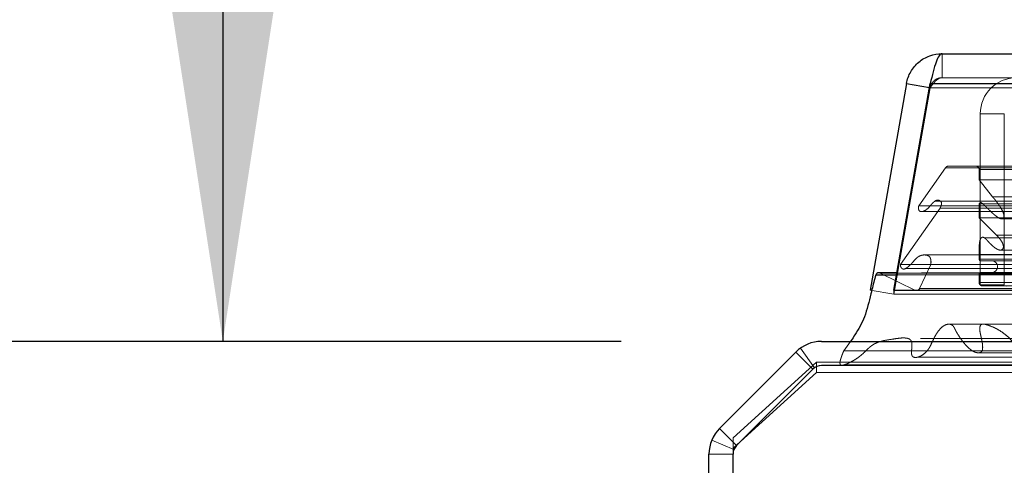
# Model space of a CAD drawing. Header units: inches. Extents: x 0.2 to 10.7, y 0.2 to 7.9.
# Tile 4 of 105: x 2.858 to 3.104, y 2.122 to 2.233. Entities that reach past the tile are written whole.
import ezdxf

# ---------------------------------------------------------------- set-up
doc = ezdxf.new("R2010")
doc.units = ezdxf.units.IN
doc.header["$MEASUREMENT"] = 0
doc.linetypes.add('HIDDEN', pattern=[0.07500000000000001, 0.05, -0.025])
doc.layers.add('DIMENSIONS', color=140, linetype='Continuous')
doc.styles.add('SLDTEXTSTYLE0', font='TXT', dxfattribs={"width": 0.7})
doc.dimstyles.new('SLDDIMSTYLE1', dxfattribs={"dimtxt": 0.0849609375, "dimasz": 0.13, "dimexe": 0, "dimexo": 0.0625, "dimgap": 0.021240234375, "dimtad": 0, "dimtih": 1, "dimtoh": 1, "dimlfac": 12, "dimrnd": 1e-09, "dimzin": 12, "dimdsep": 46, "dimtxsty": 'SLDTEXTSTYLE0', "dimsah": 1, "dimcen": 0.09, "dimadec": 0, "dimazin": 3, "dimtfac": 1, "dimtmove": 0, "dimatfit": 0, "dimfxl": 0, "dimfrac": 2, "dimtolj": 1, "dimtzin": 12, "dimarcsym": 0})

# ---------------------------------------------------------------- blocks, each defined once
blk = doc.blocks.new('_D_24')
at = {"layer": 'DIMENSIONS'}
for p, q in [((2.383329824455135, 2.363847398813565), (2.354799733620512, 2.363847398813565)), ((2.354799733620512, 2.363847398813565), (2.354799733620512, 2.228816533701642)), ((2.635798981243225, 2.363847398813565), (2.664329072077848, 2.363847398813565)), ((2.664329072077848, 2.363847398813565), (2.664329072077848, 2.228816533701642)), ((2.788971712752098, 2.363847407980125), (2.908451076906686, 2.363847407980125)), ((2.908451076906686, 2.363847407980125), (2.908451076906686, 2.153025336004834)), ((2.354799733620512, 2.228816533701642), (2.383329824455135, 2.228816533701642)), ((2.664329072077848, 2.228816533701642), (2.635798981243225, 2.228816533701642)), ((3.007883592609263, 2.153025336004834), (2.783451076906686, 2.153025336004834)), ((3.055361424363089, 1.992970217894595), (2.783451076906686, 1.992970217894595)), ((2.908451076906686, 1.992970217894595), (2.908451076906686, 1.742970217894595))]:
    blk.add_line(p, q, dxfattribs=at)
for points in [[(2.908451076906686, 2.153025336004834), (2.928451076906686, 2.283025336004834), (2.888451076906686, 2.283025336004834)], [(2.908451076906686, 1.992970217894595), (2.888451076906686, 1.862970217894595), (2.928451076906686, 1.862970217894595)]]:
    blk.add_solid(points, dxfattribs=at)
at = {"layer": 'DIMENSIONS', "char_height": 0.08333333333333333, "attachment_point": 1, "style": 'SLDTEXTSTYLE0'}
for s, insert in [('1.92', (2.383329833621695, 2.490289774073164)), ('48.8', (2.383329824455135, 2.336238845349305))]:
    blk.add_mtext(s, dxfattribs=dict(at, insert=insert))

msp = doc.modelspace()

# ---------------------------------------------------------------- linework, layer by layer
at = {"color": 7, "linetype": 'Continuous', "lineweight": 25}
for p, q in [((3.087971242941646, 2.224786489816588), (4.971603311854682, 2.224786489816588)), ((3.079107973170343, 2.217349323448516), (3.070023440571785, 2.16582837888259)), ((3.075941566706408, 2.16582837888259), (3.08502609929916, 2.21734932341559)), ((3.079107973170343, 2.217349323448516), (3.084847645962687, 2.216337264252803)), ((3.08502609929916, 2.21734932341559), (4.974548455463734, 2.217349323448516)), ((3.07143265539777, 2.169628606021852), (3.07661164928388, 2.169628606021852)), ((3.076701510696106, 2.170138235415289), (3.072200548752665, 2.170138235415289)), ((3.075941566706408, 2.16582837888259), (3.075941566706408, 2.16575511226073)), ((3.075941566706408, 2.16582837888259), (4.983632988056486, 2.16582837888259)), ((3.057883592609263, 2.15302533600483), (3.130890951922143, 2.15302533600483)), ((3.032443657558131, 2.131313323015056), (3.051519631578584, 2.150389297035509)), ((3.055761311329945, 2.146147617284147), (3.036685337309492, 2.127071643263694)), ((3.13088348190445, 2.147025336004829), (3.057880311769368, 2.147025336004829)), ((3.029807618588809, 1.328692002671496), (3.029807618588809, 2.124949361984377)), ((3.03580761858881, 1.325692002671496), (3.03580761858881, 2.124952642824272))]:
    msp.add_line(p, q, dxfattribs=at)
at = {"color": 7, "linetype": 'HIDDEN', "lineweight": 18}
for p, q in [((3.087971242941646, 2.218786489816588), (3.087971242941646, 2.224786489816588)), ((3.08502609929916, 2.21734932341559), (3.08502609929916, 2.216307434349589)), ((4.974548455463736, 2.21734932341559), (3.085026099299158, 2.217349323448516)), ((3.087971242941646, 2.218786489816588), (4.971603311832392, 2.218786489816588)), ((3.085016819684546, 2.216307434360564), (3.075932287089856, 2.164786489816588)), ((3.075941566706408, 2.164786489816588), (3.08502609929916, 2.216307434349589)), ((3.084847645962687, 2.216337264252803), (3.085016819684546, 2.216307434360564)), ((3.08502609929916, 2.216307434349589), (4.974548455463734, 2.216307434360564)), ((4.974548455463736, 2.216307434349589), (3.085026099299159, 2.216307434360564)), ((3.097523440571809, 2.209786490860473), (3.103523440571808, 2.209786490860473)), ((3.097523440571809, 2.167119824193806), (3.097523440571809, 2.209786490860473)), ((3.103523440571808, 2.167119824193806), (3.103523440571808, 2.209786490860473)), ((3.088802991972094, 2.196298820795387), (3.082198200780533, 2.186866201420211)), ((3.088802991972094, 2.196298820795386), (4.970771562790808, 2.19629882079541)), ((3.089533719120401, 2.196731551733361), (4.970040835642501, 2.196731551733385)), ((3.097250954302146, 2.195898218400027), (4.962323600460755, 2.195898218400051)), ((3.097250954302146, 2.193365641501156), (3.097250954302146, 2.195898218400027)), ((3.097250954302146, 2.195898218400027), (4.962323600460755, 2.195898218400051)), ((3.100616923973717, 2.189057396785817), (3.097250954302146, 2.193365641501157)), ((3.097250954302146, 2.193365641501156), (4.962323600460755, 2.19336564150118)), ((3.086246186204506, 2.188034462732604), (3.086235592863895, 2.188034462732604)), ((4.973340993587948, 2.188034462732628), (3.086246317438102, 2.188034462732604)), ((3.100616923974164, 2.189057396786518), (4.95895763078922, 2.189057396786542)), ((3.087500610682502, 2.186281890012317), (3.07763451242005, 2.172191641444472)), ((3.082198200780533, 2.186866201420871), (4.977376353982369, 2.186866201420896)), ((3.08297951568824, 2.185407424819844), (4.97658776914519, 2.185407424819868)), ((3.087500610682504, 2.186281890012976), (4.972073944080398, 2.186281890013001)), ((3.097250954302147, 2.18733079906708), (4.962323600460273, 2.187330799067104)), ((3.097250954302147, 2.183885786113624), (3.097250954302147, 2.187330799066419)), ((3.098180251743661, 2.187337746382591), (3.098169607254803, 2.187337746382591)), ((4.961391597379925, 2.187337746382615), (3.098180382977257, 2.18733774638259)), ((3.097250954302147, 2.183885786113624), (4.962323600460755, 2.183885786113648)), ((3.101546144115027, 2.179561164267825), (3.097250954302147, 2.183885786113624)), ((3.103015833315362, 2.183567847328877), (4.956550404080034, 2.183567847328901)), ((4.961084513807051, 2.178886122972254), (3.098489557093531, 2.17888612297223)), ((3.101546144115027, 2.179561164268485), (4.958028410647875, 2.179561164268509)), ((3.101546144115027, 2.179561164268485), (4.958028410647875, 2.179561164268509)), ((3.102272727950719, 2.1758255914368), (3.10227806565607, 2.1758255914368)), ((3.102278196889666, 2.1758255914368), (4.957292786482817, 2.175825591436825)), ((3.083611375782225, 2.174592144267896), (3.083606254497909, 2.174592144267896)), ((4.975953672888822, 2.174592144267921), (3.083611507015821, 2.174592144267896)), ((3.097250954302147, 2.174715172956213), (4.962323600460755, 2.174715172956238)), ((3.097250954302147, 2.173542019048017), (3.097250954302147, 2.174715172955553)), ((3.097250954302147, 2.173542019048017), (4.962323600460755, 2.173542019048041)), ((3.097250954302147, 2.173542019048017), (4.962323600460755, 2.173542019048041)), ((3.097667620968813, 2.17312535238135), (4.961906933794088, 2.173125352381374)), ((3.07763451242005, 2.172191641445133), (4.981940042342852, 2.172191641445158)), ((3.07890193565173, 2.171242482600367), (4.980619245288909, 2.171242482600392)), ((3.085181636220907, 2.17222265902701), (3.082347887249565, 2.16620440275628)), ((3.085181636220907, 2.172222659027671), (4.974392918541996, 2.172222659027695)), ((3.072565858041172, 2.170053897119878), (4.98700869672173, 2.170053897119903)), ((3.081384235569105, 2.165752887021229), (3.072565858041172, 2.170053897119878)), ((3.072565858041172, 2.170053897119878), (4.98700869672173, 2.170053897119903)), ((3.07661164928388, 2.169628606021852), (4.982962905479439, 2.169628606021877)), ((4.982873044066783, 2.170138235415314), (3.076701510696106, 2.170138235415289)), ((3.097250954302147, 2.16771839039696), (3.097250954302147, 2.169792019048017)), ((3.097250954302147, 2.169792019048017), (4.962323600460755, 2.169792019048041)), ((3.097250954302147, 2.169792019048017), (4.962323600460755, 2.169792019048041)), ((3.097667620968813, 2.170208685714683), (4.961906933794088, 2.170208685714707)), ((3.070023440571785, 2.16582837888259), (3.075932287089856, 2.164786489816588)), ((3.075941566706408, 2.16575511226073), (3.075941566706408, 2.164786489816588)), ((3.081384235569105, 2.165752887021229), (4.978190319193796, 2.165752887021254)), ((3.081593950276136, 2.165726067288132), (4.977980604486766, 2.165726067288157)), ((3.082347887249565, 2.16620440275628), (4.977226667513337, 2.166204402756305)), ((3.082347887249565, 2.16620440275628), (4.977226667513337, 2.166204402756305)), ((3.097250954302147, 2.16771839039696), (4.962323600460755, 2.167718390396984)), ((3.097250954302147, 2.16771839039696), (4.962323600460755, 2.167718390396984)), ((3.103523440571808, 2.167119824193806), (3.097523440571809, 2.167119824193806)), ((3.104164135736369, 2.166804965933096), (3.098084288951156, 2.16687535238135)), ((3.098084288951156, 2.16687535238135), (4.961490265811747, 2.166875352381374)), ((3.098084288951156, 2.16687535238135), (4.961490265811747, 2.166875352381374)), ((3.075941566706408, 2.164786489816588), (4.983632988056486, 2.164786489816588)), ((3.065117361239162, 2.15302533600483), (3.063429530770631, 2.150643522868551)), ((3.05613011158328, 2.146459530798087), (3.052623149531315, 2.1513279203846)), ((3.063429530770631, 2.150643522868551), (3.130890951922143, 2.150643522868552)), ((3.055762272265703, 2.146146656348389), (3.051519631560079, 2.150389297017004)), ((3.096782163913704, 2.150215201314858), (4.962778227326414, 2.150215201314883)), ((3.03580761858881, 2.128947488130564), (3.056640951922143, 2.147828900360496)), ((3.03668629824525, 2.127070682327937), (3.055762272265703, 2.146146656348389)), ((3.056640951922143, 2.147828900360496), (3.056640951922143, 2.145293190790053)), ((3.056640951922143, 2.147828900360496), (3.13330761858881, 2.147828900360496)), ((3.063602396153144, 2.147207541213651), (3.130890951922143, 2.147207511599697)), ((3.056640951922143, 2.145293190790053), (3.03580761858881, 2.126411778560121)), ((3.056640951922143, 2.145293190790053), (3.13230120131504, 2.145293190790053)), ((3.03668629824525, 2.127070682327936), (3.032443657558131, 2.131313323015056)), ((3.03580761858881, 2.126411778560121), (3.03580761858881, 2.128947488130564)), ((3.036035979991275, 2.126097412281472), (3.030492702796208, 2.128393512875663)), ((3.03580761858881, 2.124952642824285), (3.03580761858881, 2.126411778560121)), ((3.035807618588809, 2.124949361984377), (3.029807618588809, 2.124949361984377))]:
    msp.add_line(p, q, dxfattribs=at)
at = {"color": 7, "linetype": 'HIDDEN', "lineweight": 18, "flags": 128}
for points in [[(4.970039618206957, 2.157334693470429), (4.045068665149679, 2.157335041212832), (3.089538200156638, 2.157334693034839)], [(4.961270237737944, 2.157352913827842), (4.04506866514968, 2.157353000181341), (3.098300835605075, 2.157352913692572)], [(4.982573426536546, 2.153794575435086), (3.989609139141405, 2.153794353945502), (3.07699468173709, 2.153794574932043)], [(4.982580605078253, 2.153794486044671), (4.107991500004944, 2.153791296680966), (3.076995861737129, 2.15379450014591)], [(3.081877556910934, 2.149098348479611), (4.014478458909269, 2.149097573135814), (4.977712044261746, 2.14909834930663)]]:
    msp.add_lwpolyline(points, dxfattribs=at)
at = {"color": 7, "linetype": 'HIDDEN', "lineweight": 18}
for centre, radius, start, end in [((3.106523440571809, 2.209786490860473), 0.009000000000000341, 90, 180), ((3.089533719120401, 2.195898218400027), 0.0008333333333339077, 90, 151.2673752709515), ((3.096417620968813, 2.195898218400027), 0.0008333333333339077, 0, 90), ((3.097667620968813, 2.173542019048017), 0.0004166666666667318, 180, 270.0000000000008), ((3.100375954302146, 2.171667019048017), 0.001458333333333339, 270.0000000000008, 90), ((3.072200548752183, 2.169304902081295), 0.0008333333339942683, 64.00000000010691, 89.99999996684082), ((3.097667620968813, 2.169792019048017), 0.0004166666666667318, 90, 180), ((3.081593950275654, 2.166559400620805), 0.0008333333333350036, 255.4243750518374, 334.7861857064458), ((3.09809404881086, 2.16771839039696), 0.0008430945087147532, 180, 269.3367158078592)]:
    msp.add_arc(centre, radius, start, end, dxfattribs=at)
at = {"color": 7, "linetype": 'Continuous', "lineweight": 25}
for centre, radius, start, end in [((3.072200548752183, 2.169304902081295), 0.0008333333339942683, 89.99999996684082, 157.1422396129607), ((3.057883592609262, 2.144025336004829), 0.009000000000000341, 89.99999999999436, 134.999999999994), ((3.057880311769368, 2.144028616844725), 0.00299671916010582, 90, 135.000000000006), ((3.038807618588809, 2.124949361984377), 0.009000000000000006, 134.999999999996, 180), ((3.038804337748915, 2.124952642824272), 0.002996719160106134, 135, 180)]:
    msp.add_arc(centre, radius, start, end, dxfattribs=at)
for points, knots in [([(3.079107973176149, 2.217349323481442), (3.079289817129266, 2.218380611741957), (3.079653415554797, 2.219379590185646), (3.080700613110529, 2.221193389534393), (3.081383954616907, 2.222007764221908), (3.082988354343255, 2.223354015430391), (3.083909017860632, 2.223885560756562), (3.085877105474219, 2.224601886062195), (3.086924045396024, 2.224786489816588), (3.087971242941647, 2.224786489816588)], [0, 0, 0, 0, 0.25, 0.25, 0.5, 0.5, 0.75, 0.75, 1, 1, 1, 1]), ([(3.087971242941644, 2.224786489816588), (3.087725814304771, 2.224786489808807), (3.087480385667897, 2.224601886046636), (3.08698952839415, 2.22388556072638), (3.086744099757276, 2.223354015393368), (3.086253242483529, 2.222007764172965), (3.086007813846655, 2.221193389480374), (3.085516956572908, 2.219379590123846), (3.085271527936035, 2.218380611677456), (3.08502609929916, 2.21734932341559)], [0, 0, 0, 0, 0.25, 0.25, 0.5, 0.5, 0.75, 0.75, 1, 1, 1, 1]), ([(3.07143265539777, 2.169628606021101), (3.07110421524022, 2.168413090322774), (3.070680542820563, 2.166845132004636), (3.069819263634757, 2.16330879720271), (3.068890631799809, 2.159143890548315), (3.066831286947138, 2.155542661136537), (3.065550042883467, 2.153634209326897), (3.06517302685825, 2.153103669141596), (3.065117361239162, 2.15302533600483)], [0, 0, 0, 0, 0.2048192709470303, 0.2642072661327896, 0.5877581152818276, 0.8815774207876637, 0.9825151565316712, 0.9999999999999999, 0.9999999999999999, 0.9999999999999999, 0.9999999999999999])]:
    msp.add_open_spline(points, degree=3, knots=knots, dxfattribs=at)
at = {"color": 7, "linetype": 'HIDDEN', "lineweight": 18}
for points, knots in [([(3.087971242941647, 2.218786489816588), (3.087871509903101, 2.218783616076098), (3.087672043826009, 2.218777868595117), (3.087375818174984, 2.218731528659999), (3.087085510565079, 2.218658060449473), (3.086804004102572, 2.218555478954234), (3.086534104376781, 2.218425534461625), (3.086278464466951, 2.218269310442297), (3.085980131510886, 2.218043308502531), (3.085661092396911, 2.21772470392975), (3.08536103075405, 2.217293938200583), (3.085133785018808, 2.216818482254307), (3.08505580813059, 2.216477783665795), (3.085016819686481, 2.216307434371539)], [0, 0, 0, 0, 0.0714489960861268, 0.1428979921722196, 0.2143469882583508, 0.2857959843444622, 0.3572449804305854, 0.4286939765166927, 0.5001429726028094, 0.6251072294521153, 0.7500714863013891, 0.8750357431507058, 1, 1, 1, 1]), ([(3.08502609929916, 2.216307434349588), (3.085096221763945, 2.216405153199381), (3.085236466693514, 2.216600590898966), (3.085446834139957, 2.216884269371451), (3.085657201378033, 2.217157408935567), (3.085867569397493, 2.217416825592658), (3.08607793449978, 2.217660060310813), (3.086288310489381, 2.217884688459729), (3.086551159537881, 2.218139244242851), (3.086866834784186, 2.218398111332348), (3.087234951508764, 2.218618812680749), (3.0876031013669, 2.218760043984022), (3.087848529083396, 2.218777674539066), (3.087971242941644, 2.218786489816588)], [0, 0, 0, 0, 0.07144899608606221, 0.142897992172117, 0.2143469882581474, 0.2857959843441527, 0.3572449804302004, 0.4286939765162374, 0.5001429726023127, 0.6251072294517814, 0.7500714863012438, 0.8750357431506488, 1, 1, 1, 1]), ([(3.082198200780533, 2.18686620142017), (3.08217718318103, 2.186825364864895), (3.082134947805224, 2.186743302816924), (3.082095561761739, 2.186599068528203), (3.082073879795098, 2.186445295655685), (3.082071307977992, 2.186284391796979), (3.082087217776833, 2.186121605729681), (3.082121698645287, 2.185962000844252), (3.082174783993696, 2.185811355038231), (3.082246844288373, 2.185676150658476), (3.082358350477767, 2.18553845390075), (3.082563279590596, 2.185419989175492), (3.082817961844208, 2.185389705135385), (3.083098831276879, 2.185416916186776), (3.083579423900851, 2.185548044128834), (3.084297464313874, 2.18599121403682), (3.084973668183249, 2.186787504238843), (3.085544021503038, 2.187443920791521), (3.085987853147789, 2.187864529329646), (3.086440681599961, 2.188185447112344), (3.086932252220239, 2.188324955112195), (3.087378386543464, 2.188192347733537), (3.087661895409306, 2.187934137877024), (3.087844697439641, 2.187671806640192), (3.087861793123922, 2.187409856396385), (3.087826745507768, 2.187143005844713), (3.087751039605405, 2.186874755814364), (3.087632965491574, 2.186585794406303), (3.08755060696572, 2.186396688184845), (3.087500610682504, 2.186281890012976)], [0, 0, 0, 0, 0.01286879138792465, 0.02586014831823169, 0.03915414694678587, 0.05280973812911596, 0.06678895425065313, 0.0809919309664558, 0.09530063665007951, 0.1096358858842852, 0.1240351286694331, 0.1483514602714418, 0.1869717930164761, 0.2169893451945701, 0.2495702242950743, 0.3631535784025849, 0.498613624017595, 0.563588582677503, 0.6272607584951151, 0.6891535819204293, 0.7481889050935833, 0.8066944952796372, 0.8499554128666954, 0.8739836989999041, 0.8919318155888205, 0.9150774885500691, 0.9430074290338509, 0.9654022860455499, 1, 1, 1, 1]), ([(3.097250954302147, 2.18733079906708), (3.097261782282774, 2.187350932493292), (3.097290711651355, 2.187404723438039), (3.097357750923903, 2.187490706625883), (3.097453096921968, 2.187589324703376), (3.097587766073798, 2.187664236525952), (3.09775764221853, 2.187639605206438), (3.097937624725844, 2.187539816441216), (3.098215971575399, 2.187317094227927), (3.098600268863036, 2.186928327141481), (3.099090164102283, 2.186456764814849), (3.099583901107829, 2.185973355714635), (3.100073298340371, 2.185500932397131), (3.100569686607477, 2.185028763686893), (3.10109793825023, 2.184560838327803), (3.101681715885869, 2.184109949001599), (3.102200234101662, 2.183789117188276), (3.102627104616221, 2.183607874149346), (3.102947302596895, 2.183522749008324), (3.103210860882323, 2.183625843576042), (3.103367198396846, 2.183802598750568), (3.103420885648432, 2.183973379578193), (3.103441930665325, 2.184185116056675), (3.103432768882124, 2.184426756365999), (3.103391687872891, 2.184686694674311), (3.103301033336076, 2.185016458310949), (3.103135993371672, 2.185427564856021), (3.102878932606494, 2.185937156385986), (3.102540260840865, 2.186508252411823), (3.102169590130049, 2.187065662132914), (3.101804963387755, 2.187577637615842), (3.10148245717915, 2.188018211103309), (3.101178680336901, 2.188412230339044), (3.100894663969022, 2.188757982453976), (3.100706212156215, 2.18896114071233), (3.100616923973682, 2.189057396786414)], [0, 0, 0, 0, 0.004393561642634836, 0.01173838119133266, 0.02163481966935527, 0.03350566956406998, 0.04779306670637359, 0.06568677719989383, 0.08271741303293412, 0.1309393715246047, 0.1816873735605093, 0.2321676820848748, 0.2822821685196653, 0.3319640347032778, 0.3859283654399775, 0.441929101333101, 0.4994657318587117, 0.527085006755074, 0.5544187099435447, 0.5825390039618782, 0.5921652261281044, 0.6028740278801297, 0.6156206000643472, 0.6301815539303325, 0.6459191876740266, 0.6630307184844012, 0.6933290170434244, 0.7305967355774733, 0.7749517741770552, 0.8266059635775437, 0.8674982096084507, 0.9053336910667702, 0.9400534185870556, 0.9715974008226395, 1, 1, 1, 1]), ([(3.097250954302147, 2.174715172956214), (3.097242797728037, 2.175014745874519), (3.097227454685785, 2.175578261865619), (3.097235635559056, 2.176370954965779), (3.097269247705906, 2.177057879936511), (3.097331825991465, 2.177641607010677), (3.097418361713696, 2.178132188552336), (3.097552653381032, 2.178542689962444), (3.09776047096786, 2.178862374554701), (3.098030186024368, 2.179044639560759), (3.098311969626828, 2.178993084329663), (3.098549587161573, 2.178865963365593), (3.098781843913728, 2.178691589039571), (3.099088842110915, 2.178405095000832), (3.099517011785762, 2.177941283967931), (3.100037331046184, 2.177374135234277), (3.100628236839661, 2.176809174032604), (3.101186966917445, 2.176353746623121), (3.101716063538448, 2.176029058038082), (3.102214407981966, 2.175805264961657), (3.102638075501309, 2.175790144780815), (3.10294793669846, 2.1759032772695), (3.103144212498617, 2.176081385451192), (3.103267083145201, 2.17634271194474), (3.103315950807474, 2.176644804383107), (3.103270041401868, 2.176993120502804), (3.103156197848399, 2.17739190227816), (3.102942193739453, 2.177850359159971), (3.102603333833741, 2.178352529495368), (3.102131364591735, 2.178952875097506), (3.101753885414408, 2.179345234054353), (3.101546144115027, 2.179561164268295)], [0, 0, 0, 0, 0.05160017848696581, 0.09706326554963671, 0.1364041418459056, 0.1700382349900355, 0.1985190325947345, 0.2234229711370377, 0.2470195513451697, 0.271316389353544, 0.2966105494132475, 0.3102882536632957, 0.3318030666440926, 0.3615707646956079, 0.3999268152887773, 0.4632548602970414, 0.5211071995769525, 0.5733358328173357, 0.6200679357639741, 0.6617528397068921, 0.6994333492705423, 0.7213754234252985, 0.7400102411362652, 0.7567370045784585, 0.7731511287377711, 0.7917149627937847, 0.8167908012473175, 0.8462062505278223, 0.885817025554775, 0.9371607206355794, 1, 1, 1, 1]), ([(3.077634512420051, 2.172191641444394), (3.077625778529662, 2.172156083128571), (3.077607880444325, 2.172083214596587), (3.077604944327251, 2.171962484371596), (3.077618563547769, 2.171835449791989), (3.077650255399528, 2.171704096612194), (3.077699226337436, 2.171572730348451), (3.077765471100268, 2.171446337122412), (3.07784994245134, 2.171331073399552), (3.077960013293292, 2.171226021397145), (3.078138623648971, 2.171117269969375), (3.078509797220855, 2.17102113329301), (3.079009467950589, 2.171248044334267), (3.079625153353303, 2.171695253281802), (3.080241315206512, 2.172297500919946), (3.080900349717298, 2.173032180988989), (3.08141022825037, 2.173625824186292), (3.08184660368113, 2.17401023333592), (3.082229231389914, 2.174257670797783), (3.082701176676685, 2.174470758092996), (3.083271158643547, 2.174602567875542), (3.083872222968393, 2.174596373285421), (3.084395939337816, 2.174469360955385), (3.084781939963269, 2.174234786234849), (3.085035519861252, 2.173935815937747), (3.085154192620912, 2.173571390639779), (3.085220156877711, 2.173153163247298), (3.085234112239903, 2.172692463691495), (3.085199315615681, 2.172380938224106), (3.085181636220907, 2.172222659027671)], [0, 0, 0, 0, 0.00801566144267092, 0.01642624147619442, 0.02548130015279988, 0.03532265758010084, 0.0459683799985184, 0.05731829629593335, 0.06918684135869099, 0.08154973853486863, 0.09716460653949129, 0.1262066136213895, 0.1938647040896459, 0.2508569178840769, 0.3344528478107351, 0.4187957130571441, 0.501014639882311, 0.5361129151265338, 0.5786151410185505, 0.6281782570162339, 0.6848127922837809, 0.7500089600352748, 0.8064906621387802, 0.8477526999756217, 0.874819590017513, 0.9022650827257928, 0.9327237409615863, 0.965818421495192, 1, 1, 1, 1]), ([(3.063429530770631, 2.150643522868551), (3.063298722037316, 2.150328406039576), (3.063060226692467, 2.149753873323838), (3.062776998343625, 2.148950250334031), (3.062583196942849, 2.148297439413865), (3.062490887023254, 2.147823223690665), (3.062496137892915, 2.147497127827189), (3.062563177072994, 2.147286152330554), (3.062695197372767, 2.147146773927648), (3.062876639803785, 2.147087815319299), (3.063096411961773, 2.147077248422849), (3.063357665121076, 2.147125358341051), (3.063656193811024, 2.147222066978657), (3.0642283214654, 2.147421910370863), (3.065037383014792, 2.147794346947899), (3.066035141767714, 2.148349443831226), (3.066959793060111, 2.14893515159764), (3.067811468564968, 2.149585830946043), (3.068644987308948, 2.150369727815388), (3.0693506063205, 2.151086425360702), (3.070009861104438, 2.151676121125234), (3.070597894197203, 2.152120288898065), (3.071451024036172, 2.152648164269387), (3.072992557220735, 2.153227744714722), (3.074925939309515, 2.153460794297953), (3.076849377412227, 2.153795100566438), (3.078202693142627, 2.153929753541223), (3.079098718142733, 2.153864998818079), (3.079632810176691, 2.153729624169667), (3.079952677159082, 2.153553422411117), (3.080211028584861, 2.153312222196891), (3.080382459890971, 2.152969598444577), (3.080470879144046, 2.152506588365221), (3.080476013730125, 2.152007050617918), (3.080441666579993, 2.151508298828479), (3.080405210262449, 2.151022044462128), (3.08035111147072, 2.150607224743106), (3.080327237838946, 2.150255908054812), (3.080355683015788, 2.149971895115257), (3.080420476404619, 2.149693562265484), (3.080525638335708, 2.149439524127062), (3.080643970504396, 2.149253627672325), (3.080863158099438, 2.149114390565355), (3.081189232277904, 2.149017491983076), (3.08168102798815, 2.149038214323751), (3.082194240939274, 2.149176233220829), (3.082887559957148, 2.149483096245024), (3.083679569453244, 2.150031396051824), (3.084485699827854, 2.150891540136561), (3.085133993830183, 2.151999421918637), (3.085635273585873, 2.153128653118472), (3.086141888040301, 2.154175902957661), (3.086576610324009, 2.154932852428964), (3.087105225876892, 2.155708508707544), (3.087806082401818, 2.156502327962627), (3.08875922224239, 2.157204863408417), (3.089670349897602, 2.157416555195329), (3.090305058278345, 2.15720946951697), (3.090643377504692, 2.156996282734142), (3.090917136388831, 2.156663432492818), (3.091189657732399, 2.156149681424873), (3.09149345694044, 2.155533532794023), (3.091832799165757, 2.154946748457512), (3.092292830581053, 2.154215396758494), (3.092881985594, 2.153347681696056), (3.093628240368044, 2.152408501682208), (3.094400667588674, 2.151582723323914), (3.095192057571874, 2.150896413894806), (3.095938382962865, 2.150438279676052), (3.096616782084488, 2.150217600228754), (3.097213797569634, 2.150169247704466), (3.09767573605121, 2.150315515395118), (3.097929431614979, 2.150561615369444), (3.098008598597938, 2.1507191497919), (3.098067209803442, 2.150924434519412), (3.098104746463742, 2.151173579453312), (3.098123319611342, 2.151458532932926), (3.098121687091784, 2.151771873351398), (3.098099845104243, 2.152109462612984), (3.098058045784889, 2.152471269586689), (3.097982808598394, 2.152927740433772), (3.09787716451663, 2.153469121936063), (3.097748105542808, 2.154088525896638), (3.097591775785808, 2.154741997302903), (3.097450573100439, 2.155401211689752), (3.097390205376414, 2.156040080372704), (3.097406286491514, 2.156581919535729), (3.097551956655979, 2.157046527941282), (3.097815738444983, 2.157272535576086), (3.098070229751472, 2.157345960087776), (3.098296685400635, 2.157359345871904), (3.098605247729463, 2.157325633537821), (3.099138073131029, 2.157205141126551), (3.100139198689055, 2.156857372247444), (3.101514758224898, 2.156255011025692), (3.103074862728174, 2.155317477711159), (3.104562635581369, 2.154092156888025), (3.10568738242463, 2.152918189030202), (3.10648377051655, 2.152044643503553), (3.106926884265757, 2.151598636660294), (3.107299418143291, 2.151282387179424), (3.107660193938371, 2.151055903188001), (3.10806053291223, 2.150921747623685), (3.108475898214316, 2.150939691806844), (3.108864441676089, 2.151071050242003), (3.109195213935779, 2.151260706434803), (3.109440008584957, 2.151492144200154), (3.109615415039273, 2.15179012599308), (3.10972287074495, 2.152114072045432), (3.109774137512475, 2.152493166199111), (3.109718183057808, 2.152971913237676), (3.109580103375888, 2.153573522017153), (3.109347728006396, 2.154293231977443), (3.109140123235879, 2.15479434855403), (3.109027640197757, 2.155065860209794)], [0, 0, 0, 0, 0.01165580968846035, 0.02125130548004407, 0.02862020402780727, 0.03429118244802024, 0.0366755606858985, 0.03893308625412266, 0.0412455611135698, 0.04399857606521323, 0.04734540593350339, 0.05123865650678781, 0.05575357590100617, 0.06095083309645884, 0.0779582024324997, 0.0940811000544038, 0.1092829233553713, 0.1236696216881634, 0.1375796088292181, 0.1541345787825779, 0.1630180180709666, 0.1729922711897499, 0.1840146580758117, 0.2048891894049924, 0.2441303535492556, 0.2718263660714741, 0.2922069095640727, 0.3053877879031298, 0.3118454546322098, 0.3169624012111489, 0.3208356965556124, 0.3252760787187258, 0.3302677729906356, 0.3359005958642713, 0.3410985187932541, 0.3462793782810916, 0.3515152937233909, 0.3544827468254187, 0.3574843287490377, 0.3605674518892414, 0.3637072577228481, 0.3668044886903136, 0.3686870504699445, 0.3738130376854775, 0.3820846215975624, 0.3908438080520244, 0.397295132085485, 0.4147690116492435, 0.4303906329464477, 0.4422064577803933, 0.4610488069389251, 0.4723716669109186, 0.4826980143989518, 0.492112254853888, 0.5067198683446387, 0.5227377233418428, 0.5401598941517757, 0.5471704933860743, 0.5518299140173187, 0.5564977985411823, 0.5638264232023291, 0.5721575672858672, 0.5801748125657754, 0.5879775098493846, 0.6035088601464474, 0.6184661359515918, 0.6329214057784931, 0.6469260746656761, 0.6603699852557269, 0.6694171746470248, 0.6784503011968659, 0.6877764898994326, 0.6895992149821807, 0.6916347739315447, 0.6940048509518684, 0.6967465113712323, 0.6997911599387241, 0.7031107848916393, 0.7067203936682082, 0.7106189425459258, 0.7148230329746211, 0.721677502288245, 0.7285545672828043, 0.735466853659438, 0.7435757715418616, 0.7503644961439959, 0.7559948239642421, 0.7607307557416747, 0.7657889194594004, 0.7692104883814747, 0.7726136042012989, 0.7760447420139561, 0.7827829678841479, 0.7970064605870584, 0.8224909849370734, 0.8478785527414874, 0.8735719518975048, 0.8997148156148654, 0.9106852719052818, 0.9188292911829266, 0.9241891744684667, 0.9304522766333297, 0.936586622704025, 0.9427589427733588, 0.9491693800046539, 0.9540555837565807, 0.9584565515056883, 0.9625319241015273, 0.9663326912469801, 0.9697505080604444, 0.974699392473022, 0.9815092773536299, 0.9899814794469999, 0.9999999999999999, 0.9999999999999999, 0.9999999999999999, 0.9999999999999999])]:
    msp.add_open_spline(points, degree=3, knots=knots, dxfattribs=at)

# ---------------------------------------------------------------- dimensions: what is measured, and where the dimension line sits
at = {"layer": 'DIMENSIONS'}
dim = msp.add_linear_dim(base=(2.908451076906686, 2.153025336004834), p1=(3.105361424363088, 1.992970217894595), p2=(3.057883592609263, 2.153025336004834), angle=90.0000000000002, dimstyle='SLDDIMSTYLE1', dxfattribs=at)
dim.commit()
dim.dimension.update_dxf_attribs({"geometry": '_D_24', "text_midpoint": (2.908451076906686, 2.363847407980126), "dimtype": 160})

doc.saveas('drawing.dxf')
